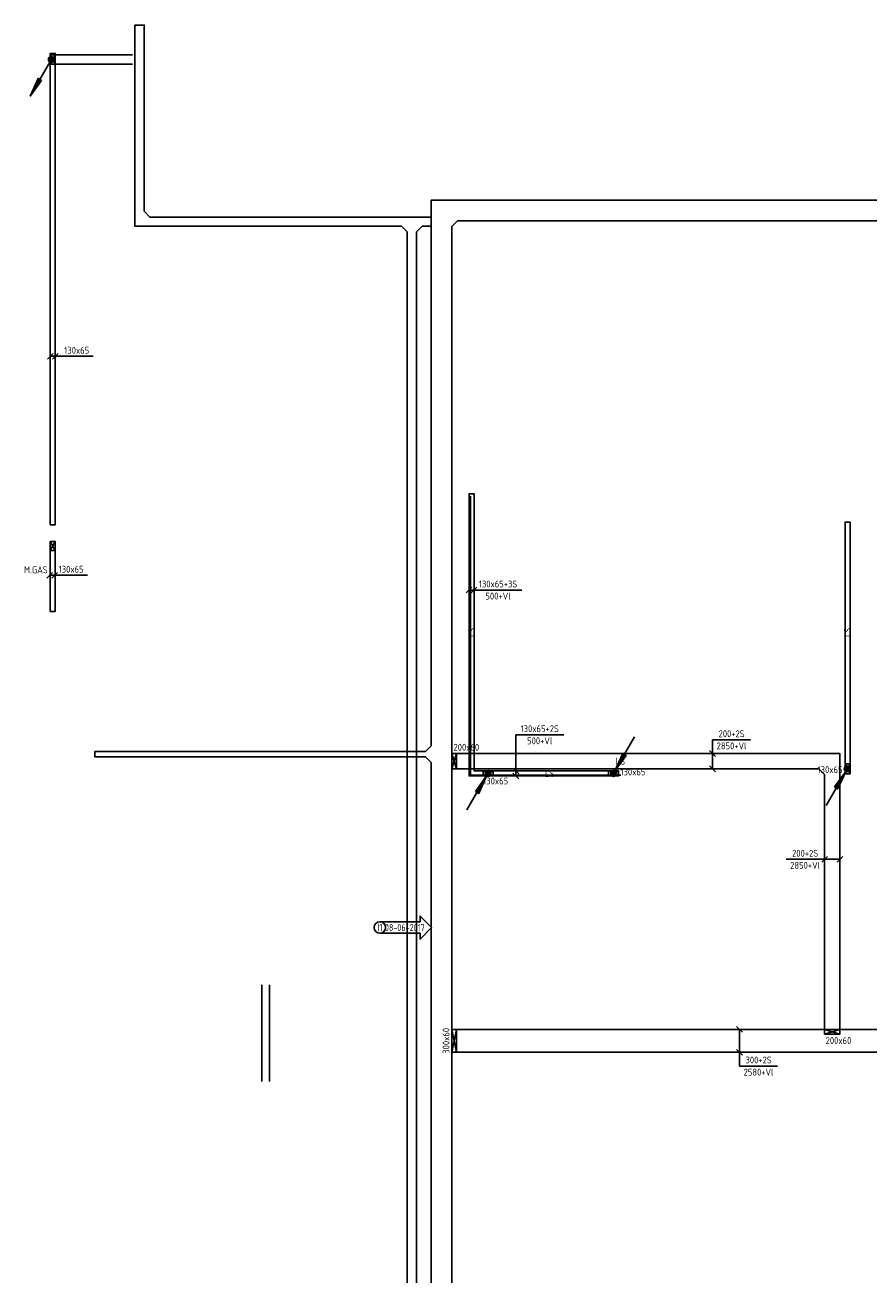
# Model space of a CAD drawing. Header units: millimetres. Extents: x 85770 to 139927, y 137714 to 175725.
# Tile 5 of 12: x 85770 to 96780, y 159263 to 175570. Entities that reach past the tile are written whole.
import ezdxf
from ezdxf.enums import TextEntityAlignment as Align

# ---------------------------------------------------------------- set-up
doc = ezdxf.new("R2010")
doc.units = ezdxf.units.MM
doc.header["$LTSCALE"] = 50
doc.linetypes.add('B-SL0', pattern=[100000000.0, 0, -100000000.0])
doc.layers.get('0').update_dxf_attribs({"linetype": 'CONTINUOUS'})
for name, color, linetype in [('EB61301-_ATTRIB', 2, 'CONTINUOUS'), ('EB61303-_ATTRIB', 2, 'CONTINUOUS'), ('EB61331-_ATTRIB', 2, 'CONTINUOUS'), ('EL61301-_KABELGOOT', 3, 'CONTINUOUS'), ('EL61303-_WANDGOOT', 3, 'CONTINUOUS'), ('EL61321-_LSP-KABELGOOT', 3, 'CONTINUOUS'), ('EL61331-_COM-KABELGOOT', 3, 'CONTINUOUS'), ('EM61301-_BEMATING', 1, 'CONTINUOUS'), ('EM61303-_BEMATING', 1, 'CONTINUOUS'), ('EM61331-_BEMATING', 1, 'CONTINUOUS'), ('ET$1B---_OPSCHRIFT', 3, 'CONTINUOUS')]:
    doc.layers.add(name, color=color, linetype=linetype)
doc.styles.add('1_8', font='iso', dxfattribs={"width": 0.7, "height": 1.8})
doc.styles.add('3_5', font='ISO.shx', dxfattribs={"height": 3.5})
doc.styles.add('Nor_ALG', font='isocpeur.ttf', dxfattribs={"width": 0.8})
doc.styles.add('NORATT', font='isocp.shx')
doc.styles.add('NORDIM', font='isocp.shx')
doc.styles.add('Normaal_staand', font='iso.shx')
doc.styles.get("Standard").update_dxf_attribs({"font": 'SIMPLEX'})

# ---------------------------------------------------------------- blocks, each defined once
blk = doc.blocks.new('KG2FF3')
at = {"color": 0, "linetype": 'B-SL0'}
for p, q in [((135, 210), (-135, 210)), ((210, -135), (210, 135))]:
    blk.add_line(p, q, dxfattribs=at)
at = {"color": 0, "linetype": 'ByBlock'}
for points in [[(210, -135), (-135, -135), (-135, -135), (-135, 210)], [(135, 210), (135, 210), (210, 135), (210, 135)]]:
    blk.add_lwpolyline(points, dxfattribs=at)
at = {"color": 0, "flags": 3}
blk.add_attdef('HULPSTUK', (0, 0, 2700), '', height=1, rotation=90, dxfattribs=at)
blk = doc.blocks.new('EH100005')
at = {"color": 0}
blk.add_lwpolyline([(-1, -0.5), (0, -0.5), (0, 0.5), (-1, 0.5)], dxfattribs=at)
at = {"color": 0, "style": 'NORATT', "flags": 9}
blk.add_attdef('HULPSTUK', text='', height=0.5, dxfattribs=at).set_placement((0, 0), align=Align.MIDDLE)
blk = doc.blocks.new('EH100000')
at = {"color": 0, "linetype": 'ByBlock'}
for p, q in [((1, 0.5), (0, 0.5)), ((1, 0.5, 1), (0, 0.5, 1)), ((0, -0.5, 1), (1, -0.5, 1)), ((1, -0.5), (0, -0.5))]:
    blk.add_line(p, q, dxfattribs=at)
at = {"color": 0, "linetype": 'ByBlock', "invisible_edges": 15}
for points in [[(1, -0.5), (0, -0.5), (0, 0.5), (1, 0.5)], [(0, 0.5), (1, 0.5), (1, 0.5, 1), (0, 0.5, 1)], [(0, -0.5, 1), (1, -0.5, 1), (1, -0.5), (0, -0.5)]]:
    blk.add_3dface(points, dxfattribs=at)
at = {"color": 0, "style": 'NORATT'}
for tag, flags in [('M_CODE', 8), ('MERK', 9)]:
    blk.add_attdef(tag, text='', height=1.8, rotation=180, dxfattribs=dict(at, flags=flags)).set_placement((0.5, 0), align=Align.MIDDLE_CENTER)
for tag, flags in [('FUNCTIE', 8), ('SCHOT', 9)]:
    blk.add_attdef(tag, text='', height=1.8, dxfattribs=dict(at, flags=flags)).set_placement((0.5, 0), align=Align.MIDDLE_CENTER)
blk = doc.blocks.new('KG3FBF')
at = {"color": 0, "linetype": 'B-SL0'}
for p, q in [((-110, 135), (-110, -135)), ((110, -135), (110, 135)), ((-35, -210), (35, -210))]:
    blk.add_line(p, q, dxfattribs=at)
at = {"color": 0, "linetype": 'ByBlock'}
for points in [[(-110, 135), (0, 135), (0, 135), (110, 135)], [(-35, -210), (-35, -210), (-110, -135), (-110, -135)], [(110, -135), (110, -135), (35, -210), (35, -210)]]:
    blk.add_lwpolyline(points, dxfattribs=at)
at = {"color": 0, "flags": 3}
blk.add_attdef('HULPSTUK', (0, 0), '', height=1, rotation=180, dxfattribs=at)
blk = doc.blocks.new('KG3CCC')
at = {"color": 0, "linetype": 'B-SL0'}
for p, q in [((-135, 60), (-135, -60)), ((135, -60), (135, 60)), ((-60, -135), (60, -135))]:
    blk.add_line(p, q, dxfattribs=at)
at = {"color": 0, "linetype": 'ByBlock'}
for points in [[(-135, 60), (0, 60), (0, 60), (135, 60)], [(-60, -135), (-60, -135), (-135, -60), (-135, -60)], [(135, -60), (135, -60), (60, -135), (60, -135)]]:
    blk.add_lwpolyline(points, dxfattribs=at)
at = {"color": 0, "flags": 3}
blk.add_attdef('HULPSTUK', (0, 0), '', height=1, rotation=90, dxfattribs=at)
blk = doc.blocks.new('KG2FF6')
at = {"color": 0, "linetype": 'ByBlock'}
for points in [[(135, -60), (-60, -60), (-60, -60), (-60, 135)], [(60, 135), (60, 135), (135, 60), (135, 60)]]:
    blk.add_lwpolyline(points, dxfattribs=at)
at = {"color": 0, "style": 'NORATT', "flags": 3}
blk.add_attdef('HULPSTUK', (0, 0, 2700), '', height=1, dxfattribs=at)
blk = doc.blocks.new('ES111202')
at = {"color": 0}
for p, q in [((-0.73, 0.15), (0.73, 0.15)), ((-0.6, 0.45), (0.6, 0.45)), ((-0.38, -0.65), (-5.5, -9.53)), ((-0.73, -0.15), (0.73, -0.15)), ((-0.6, -0.45), (0.6, -0.45))]:
    blk.add_line(p, q, dxfattribs=at)
for points in [[(-2.57, -5.45), (-5.5, -9.53), (-3.43, -4.95)], [(-3.22, -5.07), (-4.62, -8.01), (-2.78, -5.32)]]:
    blk.add_lwpolyline(points, close=True, dxfattribs=at)
blk.add_circle((0, 0), 0.75, dxfattribs=at)
for tag, height, style, flags, p in [('GROEPI', 1.8, '1_8', 9, (0, 9.5)), ('GROEP', 1.8, '1_8', 8, (0, 7.5)), ('CODE', 3.5, '3_5', 8, (0, 4.5)), ('M_CODE', 1.8, '1_8', 9, (0, 0)), ('KAST', 1.8, '1_8', 9, (0, -3.5)), ('VERMOGEN', 1.8, '1_8', 9, (0, -5.5)), ('VERMOGENI', 1.8, '1_8', 9, (0, -9.5)), ('DOEL', 1.8, '1_8', 9, (0, -7.5)), ('DOELI', 1.8, '1_8', 9, (0, -11.5))]:
    blk.add_attdef(tag, text='', height=height, dxfattribs=dict(style=style, flags=flags)).set_placement(p, align=Align.MIDDLE_CENTER)
blk = doc.blocks.new('EH100002')
at = {"color": 0}
for p, q in [((0.5, 0.5, 1), (-0.5, -0.5, 1)), ((-0.5, 0.5, 1), (0.5, -0.5, 1))]:
    blk.add_line(p, q, dxfattribs=at)
blk.add_lwpolyline([(-0.5, -0.5), (0.5, -0.5), (0.5, 0.5), (-0.5, 0.5)], close=True, dxfattribs=at)
at = {"color": 0, "style": 'NORATT'}
for tag, flags, p in [('HULPSTUK', 9, (0, 0)), ('FUNCTIE', 9, (0, -0.08, 1)), ('SCHOT', 9, (0, -0.04, 1)), ('CODE', 8, (0, -2, 1))]:
    blk.add_attdef(tag, text='', height=0.01, dxfattribs=dict(at, flags=flags)).set_placement(p, align=Align.MIDDLE_CENTER)
blk = doc.blocks.new('*U111')
for p, q in [((-70, -38), (5, 38)), ((-32, 0), (100, 0)), ((-5, -38), (70, 38)), ((100, 0), (100, 0)), ((100, 0), (527, 0))]:
    blk.add_line(p, q)
at = {"color": 1, "style": 'NORDIM'}
blk.add_text('130x65', height=90, dxfattribs=at).set_placement((313, 79), align=Align.MIDDLE)
blk = doc.blocks.new('*U116')
for p, q in [((-70, -38), (5, 38)), ((-32, 0), (32, 0)), ((-5, -38), (70, 38)), ((32, 0), (32, 0)), ((32, 0), (459, 0))]:
    blk.add_line(p, q)
at = {"color": 1, "style": 'NORDIM'}
blk.add_text('130x65', height=90, dxfattribs=at).set_placement((246, 79), align=Align.MIDDLE)
blk = doc.blocks.new('EH132-065-065-000-000-130')
at = {"color": 0, "linetype": 'ByBlock'}
for points in [[(-32.5, -32.5), (-32.5, 32.5), (-32.5, 32.5), (32.5, 32.5)], [(32.5, -32.5), (32.5, -32.5), (32.5, -32.5), (32.5, -32.5)]]:
    blk.add_lwpolyline(points, dxfattribs=at)
at = {"color": 0, "style": 'NORATT', "flags": 1}
blk.add_attdef('HULPSTUK', (0, 0, 500), '', height=1, rotation=360, dxfattribs=at)
blk = doc.blocks.new('*U119')
for p, q in [((-70, -38), (5, 38)), ((-32, 0), (33, 0)), ((-5, -38), (70, 38)), ((33, 0), (33, 0)), ((33, 0), (657, 0))]:
    blk.add_line(p, q)
at = {"color": 1, "style": 'NORDIM'}
for s, p in [('130x65+3S', (345, 79)), ('500+Vl', (345, -79))]:
    blk.add_text(s, height=90, dxfattribs=at).set_placement(p, align=Align.MIDDLE)
blk = doc.blocks.new('ES111251')
at = {"color": 0}
for p, q in [((0.73, 0.15), (-0.73, 0.15)), ((0.6, 0.45), (-0.6, 0.45)), ((-5.5, -9.53), (-0.38, -0.65)), ((0.73, -0.15), (-0.73, -0.15)), ((0.6, -0.45), (-0.6, -0.45))]:
    blk.add_line(p, q, dxfattribs=at)
for points in [[(-3.31, -4.73), (-0.38, -0.65), (-2.44, -5.23)], [(-2.66, -5.1), (-1.25, -2.17), (-3.09, -4.85)]]:
    blk.add_lwpolyline(points, close=True, dxfattribs=at)
blk.add_circle((0, 0), 0.75, dxfattribs=at)
blk = doc.blocks.new('ES111252')
at = {"color": 0}
for p, q in [((5.5, 9.53), (0.37, 0.65)), ((-0.73, 0.15), (0.73, 0.15)), ((-0.6, 0.45), (0.6, 0.45)), ((-0.73, -0.15), (0.73, -0.15)), ((-0.6, -0.45), (0.6, -0.45))]:
    blk.add_line(p, q, dxfattribs=at)
for points in [[(3.31, 4.73), (0.37, 0.65), (2.44, 5.23)], [(2.66, 5.1), (1.25, 2.17), (3.09, 4.85)]]:
    blk.add_lwpolyline(points, close=True, dxfattribs=at)
blk.add_circle((0, 0), 0.75, dxfattribs=at)
blk = doc.blocks.new('*U121')
for p, q in [((-70, -38), (5, 38)), ((-32, 0), (505, 0)), ((-5, -38), (70, 38)), ((505, 0), (505, 0)), ((505, 0), (505, -625))]:
    blk.add_line(p, q)
at = {"color": 1, "style": 'NORDIM'}
for s, p in [('500+Vl', (426, -312)), ('130x65+2S', (584, -312))]:
    blk.add_text(s, height=90, rotation=270, dxfattribs=at).set_placement(p, align=Align.MIDDLE)
blk = doc.blocks.new('*U122')
for p, q in [((-138, -38), (-62, 38)), ((-100, 0), (105, 0)), ((62, -38), (138, 38)), ((105, 0), (105, 0)), ((105, 0), (603, 0))]:
    blk.add_line(p, q)
at = {"color": 1, "style": 'NORDIM'}
for s, p in [('2850+Vl', (354, 79)), ('200+2S', (354, -79))]:
    blk.add_text(s, height=90, rotation=180, dxfattribs=at).set_placement(p, align=Align.MIDDLE)
blk = doc.blocks.new('*U123')
for p, q in [((-138, -38), (-62, 38)), ((-100, 0), (279, 0)), ((62, -38), (138, 38)), ((279, 0), (279, 0)), ((279, 0), (279, -497))]:
    blk.add_line(p, q)
at = {"color": 1, "style": 'NORDIM'}
for s, p in [('2850+Vl', (200, -249)), ('200+2S', (358, -249))]:
    blk.add_text(s, height=90, rotation=270, dxfattribs=at).set_placement(p, align=Align.MIDDLE)
blk = doc.blocks.new('EH112-200-200-000-000-060-C075')
at = {"color": 0, "linetype": 'ByBlock'}
for points in [[(-100, -175), (-100, 100), (-100, 100), (175, 100)], [(175, -100), (175, -100), (100, -175), (100, -175)]]:
    blk.add_lwpolyline(points, dxfattribs=at)
at = {"invisible_edges": 15}
for points in [[(100, -175), (-100, -175), (-100, 100), (100, -175)], [(-100, 100), (100, -175), (175, -100), (-100, 100)], [(175, -100), (-100, 100), (175, 100), (175, -100)]]:
    blk.add_3dface(points, dxfattribs=at)
at = {"color": 0, "style": 'NORATT', "flags": 1}
for tag in ['HULPSTUK', 'MERK']:
    blk.add_attdef(tag, (0, 0, 5000), '', height=1, dxfattribs=at)
blk = doc.blocks.new('*U128')
for p, q in [((329, 0), (329, 497)), ((-188, -38), (-112, 38)), ((-150, 0), (329, 0)), ((112, -38), (188, 38)), ((329, 0), (329, 0))]:
    blk.add_line(p, q)
at = {"color": 1, "style": 'NORDIM'}
for s, p in [('300+2S', (250, 249)), ('2580+Vl', (408, 249))]:
    blk.add_text(s, height=90, rotation=90, dxfattribs=at).set_placement(p, align=Align.MIDDLE)
blk = doc.blocks.new('SS58DV01')
blk.add_lwpolyline([(-13.5, -1.5), (-3, -1.5), (-3, -3), (0, 0), (-3, 3), (-3, 1.5), (-13.5, 1.5)])
blk.add_circle((-13.5, 0), 1.5)
at = {"style": 'Nor_ALG', "width": 0.8}
for tag, height, p in [('WIJZL', 2, (-13.5, 0)), ('DATE', 1.8, (-7, 0))]:
    blk.add_attdef(tag, text='', height=height, dxfattribs=at).set_placement(p, align=Align.MIDDLE_CENTER)

msp = doc.modelspace()

# ---------------------------------------------------------------- linework, layer by layer
at = {"layer": 'EL61301-_KABELGOOT'}
msp.add_lwpolyline([(93545, 165782), (91583, 165782), (91583, 169425)], dxfattribs=at)

# ---------------------------------------------------------------- block references
for name, p, xscale, yscale, zscale, rotation in [('EH100000', (87265, 175570, 2700), 2430.229909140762, 120, 60, 270), ('EH100005', (87265, 175570, 2700), 60.00000000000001, 120, 60.00000000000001, 90), ('EH100000', (87172, 175120, 2700), 1058.837448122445, 120, 60, 180), ('EH100005', (86113, 175120, 2700), 60, 120, 60, 180), ('EH100000', (107906, 173150, 2700), 16492.37898409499, 270, 60, 180), ('EH100000', (91068, 173005, 2700), 117.42449386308, 119.9999999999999, 60, 180), ('EH100000', (90816, 157941, 2700), 14928.97775417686, 119.9999999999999, 60, 90), ('EH100000', (91203, 166168, 2700), 6771.88266763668, 270, 60, 90), ('EH100005', (86683, 166058, 2700), 60, 70, 60, 180), ('EH100000', (90993, 166058, 2700), 4309.999999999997, 70, 60, 180), ('EH100000', (91203, 162543, 2700), 3404.844638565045, 270, 60, 90), ('EH100000', (96301, 165791, 2850), 3326.564218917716, 200, 60, 270), ('EH100000', (91203, 162543, 2700), 4893.414325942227, 270, 60, 270), ('EH100000', (103015, 162318, 2580), 6538.986122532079, 300, 60, 180)]:
    msp.add_blockref(name, p, dxfattribs=dict(at, xscale=xscale, yscale=yscale, zscale=zscale, rotation=rotation))
for name, p, xscale, yscale, zscale in [('ES111202', (86113, 175120, 2700), 50, 50, 50), ('EH100000', (87400, 173005, 2700), 3281.172372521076, 119.9999999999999, 60), ('EH100000', (91338, 162318, 2580), 5141.322976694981, 300, 60)]:
    msp.add_blockref(name, p, dxfattribs=dict(at, xscale=xscale, yscale=yscale, zscale=zscale))
at = {"layer": 'EL61301-_KABELGOOT', "rotation": 270}
for name, p in [('KG2FF3', (91203, 173150, 2700)), ('KG3FBF', (91203, 166058, 2700))]:
    msp.add_blockref(name, p, dxfattribs=at)
at = {"layer": 'EL61301-_KABELGOOT'}
for name, p in [('KG2FF6', (87265, 173005, 2700)), ('KG3CCC', (90816, 173005, 2700))]:
    msp.add_blockref(name, p, dxfattribs=at)
ref = msp.add_blockref('EH100002', (91368, 165966, 2800), dxfattribs=dict(at, xscale=200, yscale=60, zscale=40, rotation=270))
ref.add_attrib('CODE', '200x60', dxfattribs={"layer": 'EB61301-_ATTRIB', "color": 1, "height": 90, "style": 'NORATT', "flags": 8}).set_placement((91528, 166148), align=Align.MIDDLE_CENTER)
at = {"layer": 'EL61301-_KABELGOOT', "xscale": 50, "yscale": 50, "zscale": 50}
msp.add_blockref('SS58DV01', (91075, 163796), dxfattribs=at).add_auto_attribs({'WIJZL': 'I1', 'DATE': '08-06-2017'})
at = {"layer": 'EL61301-_KABELGOOT'}
ref = msp.add_blockref('EH100002', (91368, 162318, 2580), dxfattribs=dict(at, xscale=300, yscale=60, zscale=60, rotation=270))
ref.add_attrib('CODE', '300x60', dxfattribs={"layer": 'EB61301-_ATTRIB', "color": 1, "height": 90, "rotation": 90, "style": 'NORATT', "flags": 8}).set_placement((91263, 162318, 2580), align=Align.MIDDLE_CENTER)
ref = msp.add_blockref('EH100002', (96301, 162435, 2850), dxfattribs=dict(at, xscale=200, yscale=60, zscale=90, rotation=180.0000000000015))
ref.add_attrib('CODE', '200x60', dxfattribs={"layer": 'EB61301-_ATTRIB', "color": 1, "height": 90, "style": 'NORATT', "flags": 8}).set_placement((96382, 162322), align=Align.MIDDLE_CENTER)
at = {"layer": 'EL61303-_WANDGOOT', "color": 3}
for name, p, xscale, yscale, zscale, rotation in [('EH100000', (86132, 175200), 6150, 65, 130, 270), ('EH100005', (86132, 175200), 120, 65.00000000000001, 120, 90), ('EH100002', (86132, 175120, 120), 120, 65, 2580, 90), ('EH100005', (86132, 169050), 120, 65, 120, 270), ('EH100000', (86132, 167920, -130), 914, 65, 130, 90), ('EH100002', (86132, 168774), 120, 65, 1880, 270)]:
    msp.add_blockref(name, p, dxfattribs=dict(at, xscale=xscale, yscale=yscale, zscale=zscale, rotation=rotation))
at = {"layer": 'EL61303-_WANDGOOT'}
ref = msp.add_blockref('EH100000', (91596, 165838, 500), dxfattribs=dict(at, xscale=3617.794847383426, yscale=65, zscale=130, rotation=89.99999999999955))
ref.add_attrib('FUNCTIE', 'LS', dxfattribs={"layer": 'EB61303-_ATTRIB', "color": 1, "height": 90, "rotation": 90, "style": 'NORATT', "flags": 8}).set_placement((91596, 167647, 500), align=Align.MIDDLE_CENTER)
at = {"layer": 'EL61303-_WANDGOOT', "xscale": 130, "yscale": 65, "zscale": 130}
for p, rotation in [((91596, 169456, 500), 89.99999999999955), ((96500, 169085, 500), 89.99999999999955), ((86132, 167920, -130), 270)]:
    msp.add_blockref('EH100005', p, dxfattribs=dict(at, rotation=rotation))
at = {"layer": 'EL61303-_WANDGOOT'}
ref = msp.add_blockref('EH100000', (96500, 169020, 500), dxfattribs=dict(at, xscale=3181.820819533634, yscale=65, zscale=130, rotation=269.9999999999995))
ref.add_attrib('FUNCTIE', 'LS', dxfattribs={"layer": 'EB61303-_ATTRIB', "color": 1, "height": 90, "rotation": 90, "style": 'NORATT', "flags": 8}).set_placement((96500, 167647, 500), align=Align.MIDDLE_CENTER)
for name, p, xscale, yscale, zscale in [('ES111252', (93448, 165806, 500), 50, 50, 50), ('ES111251', (96495, 165866, 500), 50, 50, 50), ('ES111251', (91811, 165806, 500), 50, 50, 50), ('EH100005', (93513, 165806, 500), 130, 65, 130)]:
    msp.add_blockref(name, p, dxfattribs=dict(at, xscale=xscale, yscale=yscale, zscale=zscale))
ref = msp.add_blockref('EH100000', (93496, 165806, 500), dxfattribs=dict(at, xscale=1867.400538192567, yscale=65, zscale=130, rotation=180))
ref.add_attrib('FUNCTIE', 'LS', dxfattribs={"layer": 'EB61303-_ATTRIB', "color": 1, "height": 90, "style": 'NORATT', "flags": 8}).set_placement((92613, 165806, 500), align=Align.MIDDLE_CENTER)
ref = msp.add_blockref('EH100002', (93448, 165806, 500), dxfattribs=dict(at, xscale=130, yscale=65, zscale=2070, rotation=180))
ref.add_attrib('CODE', '130x65', dxfattribs={"layer": 'EB61303-_ATTRIB', "color": 1, "height": 90, "style": 'NORATT', "flags": 8}).set_placement((93701, 165825), align=Align.MIDDLE_CENTER)
ref = msp.add_blockref('EH100002', (96500, 165865, 500), dxfattribs=dict(at, xscale=130, yscale=65, zscale=2070, rotation=269.9999999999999))
ref.add_attrib('CODE', '130x65', dxfattribs={"layer": 'EB61303-_ATTRIB', "color": 1, "height": 90, "style": 'NORATT', "flags": 8}).set_placement((96272, 165856), align=Align.MIDDLE_CENTER)
at = {"layer": 'EL61303-_WANDGOOT', "rotation": 89.99999999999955}
msp.add_blockref('EH132-065-065-000-000-130', (91596, 165806, 500), dxfattribs=at)
at = {"layer": 'EL61303-_WANDGOOT'}
ref = msp.add_blockref('EH100002', (91811, 165806, 500), dxfattribs=dict(at, xscale=130, yscale=65, zscale=2070, rotation=180))
ref.add_attrib('CODE', '130x65', dxfattribs={"layer": 'EB61303-_ATTRIB', "color": 1, "height": 90, "style": 'NORATT', "flags": 8}).set_placement((91910, 165708), align=Align.MIDDLE_CENTER)
at = {"layer": 'EL61321-_LSP-KABELGOOT', "xscale": 1262, "yscale": 100, "zscale": 60, "rotation": 270}
msp.add_blockref('EH100000', (88911, 163050, 3000), dxfattribs=at)
at = {"layer": 'EL61331-_COM-KABELGOOT'}
ref = msp.add_blockref('EH100000', (96126, 165966, 2850), dxfattribs=dict(at, xscale=4728.072562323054, yscale=200, zscale=60, rotation=180))
ref.add_attrib('FUNCTIE', 'LS', dxfattribs={"layer": 'EB61331-_ATTRIB', "color": 1, "height": 90, "style": 'NORATT', "flags": 8}).set_placement((93537, 165966, 2850), align=Align.MIDDLE_CENTER)
at = {"layer": 'EL61331-_COM-KABELGOOT', "rotation": 270.0000000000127}
msp.add_blockref('EH112-200-200-000-000-060-C075', (96301, 165966, 2910), dxfattribs=at)
at = {"layer": 'EM61301-_BEMATING'}
for name, p, rotation in [('*U122', (96301, 164686, 2850), 180), ('*U128', (95091, 162318, 2580), 270)]:
    msp.add_blockref(name, p, dxfattribs=dict(at, rotation=rotation))
at = {"layer": 'EM61303-_BEMATING'}
for name, p in [('*U111', (86132, 171248)), ('*U116', (86126, 168391, -120)), ('*U119', (91596, 168199, 500))]:
    msp.add_blockref(name, p, dxfattribs=at)
at = {"layer": 'EM61303-_BEMATING', "rotation": 90}
msp.add_blockref('*U121', (92173, 165806, 500), dxfattribs=at)
at = {"layer": 'EM61331-_BEMATING', "rotation": 90}
msp.add_blockref('*U123', (94739, 165966, 2850), dxfattribs=at)

# ---------------------------------------------------------------- texts
at = {"layer": 'ET$1B---_OPSCHRIFT', "color": 1, "style": 'Normaal_staand'}
msp.add_text('M.GAS', height=90, dxfattribs=at).set_placement((85758, 168463), align=Align.MIDDLE_LEFT)

doc.saveas('drawing.dxf')
